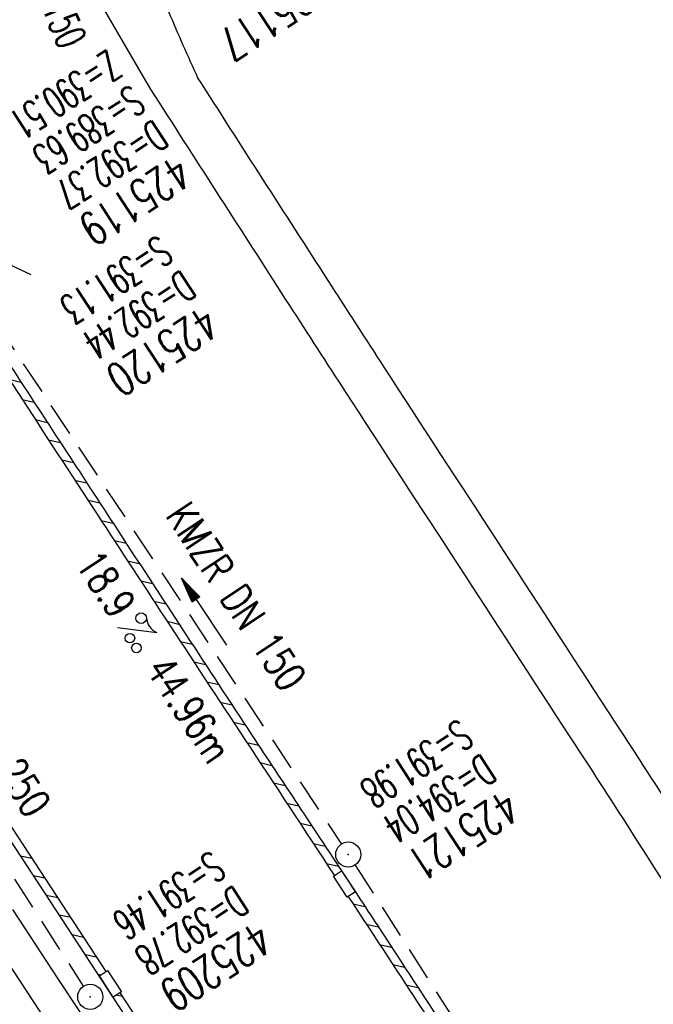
# Model space of a CAD drawing. Extents: x 450316 to 454644, y 428795 to 436505.
# Tile 119 of 256: x 453712 to 453750, y 432465 to 432524. Entities that reach past the tile are written whole.
import ezdxf
from ezdxf.enums import TextEntityAlignment as Align

# ---------------------------------------------------------------- set-up
doc = ezdxf.new("R2010")
doc.units = 0
doc.header["$LTSCALE"] = 2
doc.header["$MEASUREMENT"] = 0
for name, pattern in [('ACHSE', [5.5, 4, -0.5, 0.5, -0.5]), ('AUSGEZOGEN', [0]), ('GESTRICH-X2', [1.5, 1, -0.5])]:
    doc.linetypes.add(name, pattern=pattern)
doc.layers.get('0').update_dxf_attribs({"linetype": 'CONTINUOUS'})
for name, color, linetype in [('17', 7, 'CONTINUOUS'), ('ACHSETOP', 1, 'ACHSE'), ('FBR', 8, 'CONTINUOUS'), ('KANAL', 7, 'GESTRICH-X2'), ('PFEIL', 7, 'CONTINUOUS'), ('RINNE', 8, 'CONTINUOUS'), ('SCHACHTNR', 6, 'CONTINUOUS'), ('STRASSE', 8, 'AUSGEZOGEN'), ('TEXTO', 4, 'CONTINUOUS'), ('TEXTU', 4, 'CONTINUOUS'), ('WEG', 8, 'AUSGEZOGEN')]:
    doc.layers.add(name, color=color, linetype=linetype)
doc.styles.add('ROMANS', font='romans.shx', dxfattribs={"width": 0.8})

# ---------------------------------------------------------------- blocks, each defined once
blk = doc.blocks.new('PROM')
blk.add_line((1.566, 1.817), (0.019, 0.015))
for centre, radius in [((0.317, 1.51), 0.317), ((0.943, 0.291), 0.283), ((1.645, 0.287), 0.283)]:
    blk.add_circle(centre, radius)
blk.add_arc((0.992, 2.682), 1.033, 239.14139, 303.35492)
blk = doc.blocks.new('PFEIL2')
at = {"color": 0}
for p, q in [((0.88, 0.002), (-2.401, -0.012)), ((0.881, -0.271), (0.879, 0.276)), ((0.879, 0.276), (2.429, 0.009)), ((0.911, 0.27), (0.879, 0.265)), ((0.965, 0.261), (0.879, 0.246)), ((1.019, 0.252), (0.879, 0.228)), ((1.073, 0.242), (0.879, 0.209)), ((1.127, 0.233), (0.879, 0.191)), ((1.181, 0.224), (0.879, 0.172)), ((1.235, 0.214), (0.879, 0.154)), ((1.289, 0.205), (0.879, 0.135)), ((1.343, 0.196), (0.879, 0.117)), ((1.397, 0.187), (0.879, 0.098)), ((1.451, 0.177), (0.879, 0.08)), ((1.505, 0.168), (0.879, 0.061)), ((1.559, 0.159), (0.88, 0.043)), ((1.613, 0.149), (0.88, 0.024)), ((1.668, 0.14), (0.88, 0.006)), ((1.722, 0.131), (0.88, -0.013)), ((1.776, 0.121), (0.88, -0.031)), ((1.83, 0.112), (0.88, -0.05)), ((1.884, 0.103), (0.88, -0.068)), ((1.938, 0.094), (0.88, -0.087)), ((1.992, 0.084), (0.88, -0.105)), ((2.046, 0.075), (0.88, -0.124)), ((2.1, 0.066), (0.88, -0.142)), ((2.154, 0.056), (0.88, -0.161)), ((2.208, 0.047), (0.88, -0.179)), ((2.262, 0.038), (0.881, -0.198)), ((2.316, 0.029), (0.881, -0.216)), ((2.37, 0.019), (0.881, -0.235)), ((2.424, 0.01), (0.881, -0.253)), ((2.429, 0.009), (0.881, -0.271))]:
    blk.add_line(p, q, dxfattribs=at)
blk = doc.blocks.new('30S')
at = {"color": 0}
for p, q in [((-0.751, -0.583), (-0.751, 0)), ((-0.751, 0), (0.751, 0)), ((0.751, 0), (0.751, -0.583)), ((0.751, -0.583), (-0.751, -0.583))]:
    blk.add_line(p, q, dxfattribs=at)
blk.add_point((0, 0), dxfattribs=at)
blk = doc.blocks.new('GST')
at = {"color": 0}
blk.add_circle((0, 0), 0.75, dxfattribs=at)
blk.add_point((0, 0), dxfattribs=at)

msp = doc.modelspace()

# ---------------------------------------------------------------- linework, layer by layer
msp.add_lwpolyline([(453718.037, 432465.228), (453717.215, 432466.486), (453717.703, 432466.805), (453718.525, 432465.547)], close=True)
at = {"layer": 'ACHSETOP', "flags": 128}
msp.add_lwpolyline([(451271.766, 435019.042, -0.000001), (451272.365, 435018.353, -0.000032), (451272.387, 435018.328), (451288.791, 434999.463, -0.000002), (451296.993, 434990.03, 0.000007), (451305.195, 434980.597, 0.000007), (451313.397, 434971.165, -0.000007), (451321.599, 434961.732, -0.000007), (451329.801, 434952.299, 0.000007), (451338.003, 434942.866, 0.000007), (451346.205, 434933.433, -0.000007), (451354.407, 434924.001, -0.000007), (451362.609, 434914.568, 0.000011), (451370.811, 434905.135, 0.000001), (451379.013, 434895.702, 0.000001), (451387.215, 434886.27), (451403.62, 434867.404), (451420.024, 434848.539), (451436.428, 434829.674, -0.000013), (451444.63, 434820.241, 0.000007), (451452.832, 434810.808, 0.000007), (451461.034, 434801.376, -0.000007), (451469.236, 434791.943, -0.000007), (451477.438, 434782.51, 0.000007), (451485.64, 434773.077, 0.000007), (451493.842, 434763.645, -0.000007), (451502.044, 434754.212, -0.000007), (451510.246, 434744.779, 0.000007), (451518.448, 434735.346, 0.000007), (451526.65, 434725.914, -0.000007), (451534.852, 434716.481, -0.000007), (451543.054, 434707.048, 0.000011), (451551.256, 434697.615, 0.000001), (451559.458, 434688.182, 0.000001), (451567.66, 434678.75), (451584.065, 434659.884, -0.000001), (451592.267, 434650.452, -0.000001), (451600.469, 434641.019, -0.000011), (451608.671, 434631.586, 0.000013), (451616.873, 434622.153), (451633.277, 434603.288), (451649.681, 434584.423, -0.000013), (451657.883, 434574.99, 0.000007), (451666.085, 434565.557, 0.000007), (451674.287, 434556.124, -0.000007), (451682.489, 434546.692, -0.000007), (451690.691, 434537.259, 0.000006), (451698.893, 434527.826), (451715.297, 434508.961, -0.000015), (451721.01, 434502.39, 0.000008), (451726.723, 434495.82, 0.000958), (451727.518, 434494.909, 0.000181), (451731.723, 434490.114, 0.003894), (451738.179, 434482.871, 0.00247), (451748.503, 434471.583, 0.003793), (451756.233, 434463.34, 0.003129), (451765.742, 434453.478, 0.00313), (451774.532, 434444.586, 0.003132), (451783.429, 434435.81, 0.003134), (451792.435, 434427.146, 0.003132), (451801.553, 434418.591, 0.003131), (451810.774, 434410.155, 0.00313), (451820.102, 434401.832, 0.003133), (451829.541, 434393.621, 0.003138), (451839.066, 434385.542, 0.003131), (451848.69, 434377.585, 0.003125), (451858.432, 434369.733, 0.003124), (451868.271, 434362.004, 0.00313), (451878.187, 434354.413, 0.003138), (451888.199, 434346.945, 0.003133), (451898.32, 434339.593, 0.003131), (451908.525, 434332.373, 0.003131), (451918.818, 434325.282, 0.003132), (451929.206, 434318.316, 0.003136), (451939.668, 434311.489, 0.00313), (451950.209, 434304.797, 0.003123), (451960.857, 434298.223, 0.003128), (451971.589, 434291.781, 0.003137), (451982.371, 434285.491, 0.003139), (451993.235, 434279.335, 0.003133), (452004.198, 434273.303, 0.003123), (452015.227, 434267.413, 0.003125), (452026.323, 434261.665, 0.003132), (452037.503, 434256.05, 0.003138), (452048.733, 434250.584, 0.003134), (452060.02, 434245.265, 0.003122), (452071.413, 434240.069, 0.003127), (452083.62, 434234.685, 0.003578), (452094.349, 434230.124, 0.002702), (452108.409, 434224.354, 0.004189), (452117.528, 434220.758, 0.00053), (452126.341, 434217.378, 0.001569), (452129.323, 434216.249, 0.000008), (452135.115, 434214.077, -0.000025), (452140.907, 434211.904), (452164.314, 434203.123, 0.000006), (452176.018, 434198.733, -0.000007), (452187.722, 434194.343), (452211.129, 434185.563), (452234.536, 434176.783, -0.000012), (452246.24, 434172.393, 0.000007), (452257.944, 434168.002, 0.000002), (452265.746, 434165.075, 0.000001), (452281.351, 434159.222, 0.000005), (452293.055, 434154.832, -0.000007), (452304.759, 434150.442, -0.000019), (452316.463, 434146.052, 0.000015), (452328.166, 434141.661, 0.000002), (452338.097, 434137.936, 0.000001), (452351.573, 434132.881, 0.000004), (452363.277, 434128.491, -0.000006), (452374.981, 434124.101, -0.00002), (452386.684, 434119.71, 0.00002), (452398.388, 434115.32, 0.000006), (452410.092, 434110.93, -0.000004), (452421.796, 434106.54, -0.000001), (452435.272, 434101.485, -0.000002), (452445.203, 434097.76, -0.000015), (452456.906, 434093.369, 0.000019), (452468.61, 434088.979, 0.000007), (452480.314, 434084.589, -0.000006), (452492.018, 434080.199, -0.000002), (452503.721, 434075.809, 0.000002), (452515.425, 434071.419, 0.000006), (452527.129, 434067.029, -0.000007), (452538.833, 434062.639, -0.000019), (452550.536, 434058.248, 0.000015), (452562.24, 434053.858, 0.000002), (452572.171, 434050.133, 0.000001), (452585.647, 434045.078, 0.000004), (452597.351, 434040.688, -0.000006), (452609.055, 434036.298, -0.00002), (452620.758, 434031.907, 0.00002), (452632.462, 434027.517, 0.000006), (452644.166, 434023.127, -0.000004), (452655.87, 434018.737, -0.000001), (452669.346, 434013.682, -0.000002), (452679.277, 434009.957, -0.000015), (452690.981, 434005.567, 0.000014), (452702.684, 434001.176, 0.000011), (452714.388, 433996.786, -0.000001), (452726.092, 433992.396, -0.000007), (452735.031, 433989.043, -0.000005), (452748.181, 433984.11, -0.000156), (452748.221, 433984.095, -0.000005), (452749.498, 433983.615, -0.004183), (452758.692, 433980.071, -0.002721), (452772.748, 433974.429, -0.005081), (452782.771, 433970.223, -0.003908), (452795.7, 433964.522, -0.003912), (452807.05, 433959.304, -0.003907), (452818.331, 433953.902, -0.003903), (452829.522, 433948.327, -0.003904), (452840.62, 433942.58, -0.003907), (452851.631, 433936.658, -0.003909), (452862.543, 433930.568, -0.003906), (452873.352, 433924.312, -0.003899), (452884.081, 433917.876, -0.003907), (452894.713, 433911.271, -0.003917), (452905.212, 433904.518, -0.003914), (452915.606, 433897.601, -0.003904), (452925.914, 433890.505, -0.003895), (452936.108, 433883.251, -0.003902), (452946.169, 433875.853, -0.003909), (452956.117, 433868.296, -0.003904), (452965.957, 433860.575, -0.003908), (452975.671, 433852.704, -0.00391), (452985.257, 433844.687, -0.003909), (452994.717, 433836.52, -0.003908), (453004.051, 433828.203, -0.003902), (453013.251, 433819.744, -0.003901), (453022.321, 433811.14, -0.003907), (453031.261, 433802.39, -0.003913), (453040.05, 433793.514, -0.003909), (453048.995, 433784.194, -0.00418), (453057.218, 433775.343, -0.003621), (453064.799, 433766.924, -0.003001), (453073.811, 433756.645, -0.003775), (453082.931, 433745.954, -0.004894), (453089.822, 433737.587, -0.004962), (453096.584, 433729.038, -0.003805), (453105.204, 433717.738, -0.003005), (453113.364, 433706.734, -0.003643), (453119.973, 433697.569, -0.004174), (453127.227, 433687.17, -0.004295), (453134.105, 433676.947, -0.003507), (453140.018, 433667.855, -0.002688), (453147.586, 433655.895, -0.003695), (453155.363, 433643.251, -0.00538), (453160.547, 433634.47, -0.005332), (453165.53, 433625.601, -0.003667), (453172.541, 433612.577, -0.002679), (453179.095, 433600.023, -0.003501), (453183.992, 433590.355, -0.004313), (453189.196, 433579.668, -0.003909), (453194.743, 433567.786, -0.003909), (453199.853, 433556.378, -0.003909), (453204.783, 433544.892, -0.003903), (453209.809, 433532.66, -0.004384), (453214.103, 433521.695, -0.003423), (453219.661, 433506.825, -0.005955), (453222.694, 433498.219, -0.000145), (453225.568, 433489.736, -0.000252), (453227.219, 433484.852, -0.000085), (453230.064, 433476.416, -0.000405), (453230.656, 433474.653, -0.003646), (453233.571, 433465.744, 0.00217), (453238.424, 433450.758, 0.000006), (453242.327, 433438.883, -0.000007), (453246.23, 433427.008, -0.000012), (453250.132, 433415.133, 0.000009), (453254.035, 433403.258, 0.003001), (453258.01, 433391.404, -0.003002), (453261.985, 433379.55, -0.003008), (453265.815, 433367.653, 0.003009), (453269.646, 433355.757, 0.00001), (453273.549, 433343.882, -0.000019), (453277.452, 433332.007), (453285.257, 433308.257, 0.000005), (453289.16, 433296.382, -0.000004), (453293.063, 433284.507, -0.000001), (453297.412, 433271.275, -0.000001), (453300.869, 433260.756, -0.00001), (453304.771, 433248.881, 0.000008), (453308.674, 433237.006, 0.000011), (453312.577, 433225.131, -0.000004), (453316.48, 433213.256, -0.000007), (453317.957, 433208.761, -0.000002), (453324.285, 433189.506, -0.00006), (453324.748, 433188.095, 0.000004), (453325.212, 433186.684, 0.001409), (453327.806, 433178.862, 0.000842), (453332.205, 433165.794, 0.002106), (453335.59, 433155.932, 0.001506), (453340.42, 433142.182, 0.001603), (453344.587, 433130.552, 0.001566), (453348.928, 433118.674, 0.00157), (453353.282, 433106.987, 0.001563), (453357.73, 433095.275, 0.001555), (453362.245, 433083.606, 0.001558), (453366.823, 433071.988, 0.001562), (453371.477, 433060.391, 0.001561), (453376.206, 433048.816, 0.001565), (453381.007, 433037.273, 0.001565), (453385.878, 433025.763, 0.001563), (453390.82, 433014.287, 0.001561), (453395.838, 433002.832, 0.001559), (453400.927, 432991.41, 0.00156), (453406.083, 432980.028, 0.001563), (453411.315, 432968.669, 0.001565), (453416.612, 432957.354, 0.001562), (453421.976, 432946.082, 0.001558), (453427.424, 432934.813, 0.001559), (453432.943, 432923.577, 0.001564), (453438.516, 432912.409, 0.001566), (453444.163, 432901.268, 0.001564), (453449.888, 432890.145, 0.001558), (453455.356, 432879.682, 0.001394), (453461.537, 432868.025, 0.001724), (453468.567, 432854.963, 0.002516), (453473.461, 432846.052, 0.001346), (453478.156, 432837.657, 0.000835), (453485.787, 432824.152, 0.000825), (453493.393, 432810.794, 0.001335), (453498.128, 432802.562, 0.002522), (453503.255, 432793.804, 0.001723), (453510.868, 432781.051, 0.001395), (453517.698, 432769.769, 0.001557), (453523.875, 432759.701, 0.001564), (453531.451, 432747.524, 0.002105), (453537.147, 432738.516, 0.001027), (453545.205, 432725.948, 0.001523), (453550.684, 432717.498, 0.000001), (453550.839, 432717.261, 0.000124), (453550.84, 432717.259, 0.000024), (453557.597, 432706.912, -0.000007), (453564.355, 432696.566, -0.000001), (453571.19, 432686.101, 0.000005), (453578.025, 432675.635, 0.000012), (453584.861, 432665.17, -0.000012), (453591.696, 432654.704, -0.000004), (453598.531, 432644.238, 0.000004), (453605.366, 432633.773, 0.000001), (453612.202, 432623.307, -0.000001), (453619.037, 432612.841, -0.000004), (453625.872, 432602.376, 0.000003), (453632.707, 432591.91), (453646.378, 432570.979, -0.000014), (453650.935, 432564.001, -0.000007), (453660.048, 432550.047, -0.002465), (453666.815, 432539.572, 0.002471), (453673.568, 432529.119, 0.002497), (453680.467, 432518.67, -0.002488), (453687.389, 432508.185, -0.000003), (453694.224, 432497.72, 0.000006), (453701.059, 432487.254), (453714.73, 432466.322, -0.000006), (453721.565, 432455.856, 0.000006), (453728.4, 432445.391, 0.000183), (453728.474, 432445.277, -0.000027), (453728.969, 432444.521, -0.003905), (453733.992, 432436.709, -0.002472), (453741.768, 432424.267, -0.005163), (453747.303, 432415.103, -0.003867), (453754.471, 432402.736, -0.003958), (453760.534, 432391.888, -0.003913), (453766.494, 432380.818, -0.003903), (453772.248, 432369.72, -0.003904), (453777.826, 432358.535, -0.003901), (453783.485, 432346.731, -0.004288), (453788.457, 432335.909, -0.003523), (453794.251, 432322.76, -0.004762), (453798.376, 432312.962, -0.001651), (453802.105, 432303.777, -0.002689), (453804.345, 432298.119, -0.001542), (453805.535, 432295.038, -0.000893), (453807.562, 432289.711, -0.005639), (453811.068, 432280.125, -0.003891), (453815.882, 432266.138, -0.00573), (453819.492, 432254.955, -0.005082), (453823.289, 432242.262, -0.004537), (453827.3, 432227.849, -0.006762), (453829.772, 432218.119, -0.001828), (453832.339, 432207.234, -0.002855), (453833.917, 432200.252, -0.000688), (453834.588, 432197.184, -0.000614), (453835.33, 432193.746, -0.005087), (453837.353, 432183.825, -0.003463), (453840.076, 432169.201, -0.004355), (453841.882, 432158.581, -0.003298), (453844.052, 432144.521, -0.003873), (453845.959, 432130.87, -0.004703), (453847.336, 432119.601, -0.004431), (453848.679, 432106.664, -0.004859), (453849.683, 432094.847, -0.001971), (453850.759, 432079.747, -0.003754), (453851.233, 432071.814, -0.000235), (453851.272, 432071.058, -0.000154), (453851.331, 432069.903, -0.005004), (453851.76, 432059.357, -0.003657), (453852.096, 432044.916, -0.006284), (453852.131, 432034.652, -0.00442), (453851.869, 432020.065, -0.004496), (453851.355, 432005.74, -0.005961), (453850.742, 431994.946, -0.004032), (453849.635, 431980.541, -0.005521), (453848.625, 431970.038, -0.000545), (453848.175, 431965.885, -0.00099), (453847.92, 431963.599, -0.002817), (453847.082, 431956.57, -0.001743), (453845.624, 431945.22, -0.004295), (453844.128, 431934.589, -0.003233), (453841.927, 431920.496, -0.003719), (453839.898, 431908.592, -0.003474), (453837.544, 431895.884, -0.003471), (453834.928, 431882.783, -0.003984), (453832.479, 431871.403, -0.002961), (453829.251, 431857.357, -0.00403), (453826.736, 431847.072, -0.001132), (453824.957, 431840.111, -0.001603), (453823.675, 431835.205, -0.002375), (453822.368, 431830.363, -0.001541), (453820.296, 431822.917, -0.005811), (453817.744, 431814.242, -0.003321), (453813.002, 431799.15, -0.004369), (453808.955, 431786.926, -0.004589), (453804.893, 431775.36, -0.004977), (453800.134, 431762.595, -0.00596), (453795.928, 431752.024, -0.002426), (453790.614, 431739.296, -0.004094), (453787.367, 431731.794, -0.000338), (453786.71, 431730.312, -0.000388), (453786.136, 431729.023, -0.004625), (453782.634, 431721.365, -0.002368), (453775.588, 431706.507, -0.004069), (453770.201, 431695.516, -0.003863), (453764.344, 431684.031, -0.004659), (453758.242, 431672.552, -0.005048), (453752.404, 431662.068, -0.002758), (453744.856, 431648.996, -0.004203), (453739.784, 431640.488, -0.000453), (453738.552, 431638.464, -0.00049), (453737.409, 431636.595, -0.004121), (453733.364, 431630.114, -0.00246), (453726.445, 431619.347, -0.006277), (453720.589, 431610.574, -0.004581), (453712.305, 431598.731, -0.005038), (453704.604, 431588.16, -0.005528), (453697.383, 431578.675, -0.004083), (453688.218, 431567.105, -0.005886), (453681.701, 431559.207, -0.001219), (453676.737, 431553.362, -0.002238), (453674.011, 431550.197, -0.001962), (453670.562, 431546.26, -0.001297), (453665.305, 431540.337, -0.004313), (453658.171, 431532.478, -0.003182), (453648.342, 431521.973, -0.004167), (453639.222, 431512.508, -0.00462), (453630.847, 431504.116, -0.002727), (453619.912, 431493.477, -0.004271), (453612.835, 431486.781, -0.000068), (453609.879, 431484.033, -0.000648), (453609.571, 431483.747, -0.000003), (453600.643, 431475.492, -0.000005), (453594.487, 431469.799), (453576.132, 431452.827), (453557.776, 431435.854), (453539.42, 431418.881), (453521.065, 431401.909, 0.000001), (453511.887, 431393.422, 0.000001), (453502.709, 431384.936, 0.000013), (453493.531, 431376.449, -0.000013), (453484.354, 431367.963, 0), (453475.176, 431359.477, 0), (453465.998, 431350.99), (453447.643, 431334.018, 0.000001), (453438.465, 431325.531, 0.000001), (453429.287, 431317.045, 0.000013), (453420.11, 431308.558, -0.000007), (453410.932, 431300.072, -0.000004), (453403.532, 431293.229, -0.000002), (453392.576, 431283.099, -0.00001), (453383.398, 431274.613, 0.000015), (453374.22, 431266.127, 0.000014), (453365.042, 431257.64, -0.000013), (453355.865, 431249.154, 0), (453343.628, 431237.839, -0.000001), (453337.509, 431232.181), (453319.154, 431215.209, 0.000001), (453309.976, 431206.722, 0.000001), (453300.798, 431198.236, 0.000013), (453291.621, 431189.749, -0.000013), (453282.443, 431181.263, -0.000001), (453273.265, 431172.777, -0.000001), (453264.087, 431164.29), (453245.732, 431147.318), (453227.376, 431130.345), (453209.02, 431113.372, 0.000014), (453199.843, 431104.885, -0.000009), (453190.665, 431096.399, -0.000019), (453181.487, 431087.913, 0.000019), (453172.309, 431079.427, 0.000009), (453163.132, 431070.941, -0.000008), (453153.954, 431062.454), (453135.598, 431045.481, 0.000009), (453134.861, 431044.799, 0.000002), (453130.417, 431040.69, 0.002804), (453126.112, 431036.664, 0.001372), (453117.381, 431028.361, 0.005333), (453110.158, 431021.305, 0.003613), (453099.686, 431010.703, 0.004216), (453091.364, 431002.01, 0.003913), (453082.552, 430992.499, 0.00391), (453074.199, 430983.197, 0.003911), (453065.996, 430973.768, 0.003912), (453057.937, 430964.207, 0.003915), (453050.034, 430954.528, 0.00391), (453042.286, 430944.729, 0.003905), (453034.682, 430934.798, 0.003908), (453027.235, 430924.75, 0.003912), (453019.954, 430914.598, 0.003918), (453012.829, 430904.328, 0.003918), (453005.866, 430893.947, 0.003907), (452999.072, 430883.467, 0.0039), (452992.431, 430872.865, 0.003908), (452985.952, 430862.152, 0.00392), (452979.661, 430851.374, 0.00392), (452973.542, 430840.502, 0.003904), (452967.571, 430829.493, 0.003903), (452961.774, 430818.394, 0.003916), (452956.17, 430807.245, 0.00392), (452950.739, 430796.004, 0.00391), (452945.472, 430784.651, 0.003904), (452940.385, 430773.223, 0.00391), (452935.485, 430761.733, 0.003913), (452930.764, 430750.166, 0.003909), (452926.22, 430738.514, 0.003913), (452921.858, 430726.792, 0.003918), (452917.686, 430715.017, 0.003913), (452913.698, 430703.178, 0.003909), (452909.892, 430691.264, 0.003904), (452906.273, 430679.293, 0.003908), (452902.844, 430667.279, 0.003914), (452899.604, 430655.212, 0.003911), (452896.55, 430643.086, 0.003914), (452893.686, 430630.913, 0.003917), (452891.016, 430618.707, 0.003911), (452890.732, 430617.306, 0.000237), (452886.248, 430594.167, 0.007575), (452884.76, 430585.792, 0.003906), (452882.249, 430569.49)], format="xyb", dxfattribs=at)
at = {"layer": 'FBR', "flags": 128}
for points in [[(453291.485, 431192.357, -0.000001), (453311.412, 431210.82, -0.000243)], [(453649.707, 432598.4, -0.001015), (453651.36, 432595.858, 0.000956), (453653.112, 432593.161, 0.002237), (453655.094, 432590.154, -0.002363), (453656.97, 432587.306, -0.001284), (453659.492, 432583.416, 0.001033), (453662.625, 432578.579, 0.000374), (453665.377, 432574.355, -0.00054), (453667.28, 432571.432, -0.001039), (453668.774, 432569.123, 0.001308), (453669.96, 432567.29, 0.001374), (453672.229, 432563.826, -0.000993), (453675.371, 432559.037, -0.000018), (453677.445, 432555.862, 0.00005), (453679.519, 432552.688, 0.000018), (453680.138, 432551.74, 0.000003), (453684.134, 432545.626, 0.000383), (453685.285, 432543.868, -0.000158), (453688.079, 432539.603, -0.004869), (453688.122, 432539.536, -0.00051), (453688.522, 432538.897)], [(453706.863, 432510.685, -0.000066), (453710.316, 432505.402, -0.000164), (453711.713, 432503.262, -0.000005), (453718.293, 432493.176, 0.000058), (453718.861, 432492.304, 0.000358), (453722.378, 432486.925, 0.000319), (453726.33, 432480.897, 0.00141), (453729.077, 432476.738, -0.001278), (453732.108, 432472.152, -0.000631), (453734.44, 432468.594, -0.000343), (453738.716, 432462.043, -0.000612)]]:
    msp.add_lwpolyline(points, format="xyb", dxfattribs=at)
for points in [[(453853.861, 432061.14), (453853.264, 432063.831), (453851.848, 432088.972), (453849.587, 432113.835), (453846.556, 432138.42), (453842.756, 432163.046), (453838.245, 432187.411), (453832.929, 432212.066), (453826.704, 432236.016), (453821.015, 432257.056), (453813.379, 432279.851), (453803.542, 432305.943), (453793.837, 432328.967), (453783.173, 432352.4), (453771.712, 432375.434), (453760.179, 432396.983), (453747.907, 432418.275), (453730.945, 432445.448), (453718.056, 432465.18), (453706.985, 432482.07), (453693.262, 432503.107), (453684.443, 432516.589)], [(453849.721, 432061.674), (453848.194, 432088.71), (453846.18, 432111.286), (453843.288, 432135.185), (453839.643, 432159.601), (453834.795, 432185.909), (453829.819, 432209.019), (453823.366, 432234.224), (453816.408, 432257.862), (453808.343, 432281.63), (453798.784, 432306.599), (453788.567, 432330.643), (453779.519, 432350.415), (453767.706, 432374.221), (453756.297, 432395.492), (453744.098, 432416.548), (453731.277, 432437.34), (453716.923, 432459.402), (453702.192, 432481.878), (453687.984, 432503.672), (453682.323, 432512.31), (453680.357, 432515.261)]]:
    msp.add_lwpolyline(points, dxfattribs=at)
at = {"layer": 'KANAL'}
for p, q in [((453707.688, 432510.625), (453731.688, 432474.375)), ((453692.656, 432502.563), (453716.25, 432465.875)), ((453732.5, 432473.125), (453759.5, 432430.906))]:
    msp.add_line(p, q, dxfattribs=at)
at = {"layer": 'RINNE'}
for p, q in [((453711.81, 432502.184), (453712.512, 432502.024)), ((453712.596, 432500.978), (453713.298, 432500.817)), ((453713.383, 432499.772), (453714.085, 432499.611)), ((453714.169, 432498.566), (453714.871, 432498.405)), ((453714.956, 432497.36), (453715.658, 432497.199)), ((453715.743, 432496.153), (453716.445, 432495.992)), ((453716.53, 432494.947), (453717.232, 432494.786)), ((453717.318, 432493.741), (453718.02, 432493.58)), ((453718.106, 432492.534), (453718.808, 432492.373)), ((453718.895, 432491.327), (453719.597, 432491.166)), ((453719.684, 432490.12), (453720.387, 432489.959)), ((453720.474, 432488.913), (453721.178, 432488.752)), ((453721.265, 432487.706), (453721.969, 432487.545)), ((453722.057, 432486.499), (453722.761, 432486.338)), ((453722.85, 432485.291), (453723.554, 432485.13)), ((453723.644, 432484.083), (453724.348, 432483.922)), ((453724.438, 432482.875), (453725.143, 432482.714)), ((453725.234, 432481.667), (453725.939, 432481.505)), ((453726.031, 432480.459), (453726.736, 432480.297)), ((453726.827, 432479.25), (453727.532, 432479.088)), ((453727.623, 432478.042), (453728.328, 432477.88)), ((453728.418, 432476.834), (453729.123, 432476.672)), ((453729.213, 432475.626), (453729.918, 432475.464)), ((453730.007, 432474.418), (453730.711, 432474.256)), ((453712.485, 432473.679), (453713.176, 432473.537)), ((453730.8, 432473.21), (453731.504, 432473.049)), ((453713.259, 432472.499), (453713.95, 432472.357)), ((453714.032, 432471.319), (453714.723, 432471.177)), ((453732.385, 432470.795), (453733.088, 432470.634)), ((453714.805, 432470.139), (453715.496, 432469.997)), ((453733.176, 432469.588), (453733.879, 432469.426)), ((453715.579, 432468.959), (453716.27, 432468.817)), ((453733.967, 432468.38), (453734.67, 432468.219)), ((453716.352, 432467.779), (453717.043, 432467.638)), ((453734.758, 432467.173), (453735.461, 432467.012)), ((453717.125, 432466.6), (453717.322, 432466.559)), ((453735.549, 432465.966), (453736.252, 432465.805)), ((453718.223, 432465.353), (453718.589, 432465.278))]:
    msp.add_line(p, q, dxfattribs=at)
for points in [[(453803.542, 432305.943), (453793.837, 432328.967), (453783.173, 432352.4), (453771.712, 432375.434), (453760.179, 432396.983), (453747.907, 432418.275), (453730.945, 432445.448), (453718.056, 432465.18), (453706.985, 432482.07), (453693.262, 432503.107), (453684.443, 432516.589)], [(453717.621, 432466.756), (453707.403, 432482.344), (453693.763, 432503.255)], [(453744.455, 432424.749), (453731.366, 432445.717), (453718.474, 432465.454), (453718.445, 432465.499)]]:
    msp.add_lwpolyline(points, dxfattribs=at)
for points in [[(453707.265, 432509.159, 0.000219), (453716.798, 432494.537, 0.000485), (453721.147, 432487.887, 0.000717), (453725.908, 432480.645, -0.00054), (453731.257, 432472.514, -0.000132)], [(453732.082, 432471.257, -0.000051), (453732.306, 432470.915, -0.000026), (453735.234, 432466.447, -0.001299), (453743.063, 432454.429, -0.00179), (453748.691, 432445.672, -0.003276), (453753.106, 432438.648, -0.00209), (453759.102, 432428.877, -0.000701)]]:
    msp.add_lwpolyline(points, format="xyb", dxfattribs=at)
at = {"layer": 'SCHACHTNR'}
msp.add_line((453707.982, 432510.887), (453713.107, 432508.451), dxfattribs=at)
at = {"layer": 'STRASSE', "flags": 128}
msp.add_lwpolyline([(453719.634, 432537.75, 0.041266), (453718.84, 432536.088, 0.083364), (453718.661, 432535.189, 0.033029), (453718.768, 432532.177, 0.051695), (453719.161, 432530.288, 0.004889), (453719.394, 432529.582, 0.001432), (453720.218, 432527.18, 0.01461), (453721.372, 432524.139, 0.011162), (453723.086, 432520.242)], format="xyb", dxfattribs=at)
msp.add_lwpolyline([(453719.634, 432537.75, 0.041266), (453718.84, 432536.088, 0.083364), (453718.661, 432535.189, 0.033029), (453718.768, 432532.177, 0.051695), (453719.161, 432530.288, 0.004889), (453719.394, 432529.582, 0.001432), (453720.218, 432527.18, 0.01461), (453721.372, 432524.139, 0.011162), (453723.086, 432520.242)], format="xyb", dxfattribs=at)
at = {"layer": 'STRASSE'}
msp.add_lwpolyline([(453720.786, 432518.761), (453720.27, 432519.562), (453714.009, 432530.329)], dxfattribs=at)
msp.add_lwpolyline([(453720.786, 432518.761), (453720.27, 432519.562), (453714.009, 432530.329)], dxfattribs=at)
at = {"layer": 'WEG'}
for points in [[(453879.79, 432274.512, 0.005651), (453873.438, 432286.164, 0.015435), (453870.859, 432290.454, 0.005407), (453862.511, 432303.115, -0.003245), (453848.581, 432324.043, -0.000052), (453832.658, 432348.311, -0.000334), (453830.192, 432352.075, -0.000628), (453815.622, 432374.413, -0.001182), (453807.929, 432386.301, -0.000775), (453803.8, 432392.737, -0.00034), (453794.396, 432407.467, -0.000686), (453789.101, 432415.798, -0.000299), (453777.001, 432434.919, -0.006463), (453761.726, 432459.796, 0.008682), (453750.196, 432478.389, 0.001233), (453747.671, 432482.285, -0.000232), (453734.248, 432502.911, -0.001077), (453730.897, 432508.089, -0.00046), (453723.089, 432520.238, -0.00046)], [(453840.762, 432330.972, -0.001408), (453830.371, 432346.81, -0.000334), (453827.903, 432350.578, -0.000628), (453813.329, 432372.921, -0.001182), (453805.629, 432384.82, -0.000775), (453801.495, 432391.263, -0.00034), (453792.089, 432405.996, -0.000686), (453786.79, 432414.334, -0.000299), (453774.688, 432433.458, -0.006463), (453759.376, 432458.395, 0.008682), (453747.896, 432476.907, 0.001233), (453745.379, 432480.792, -0.000232), (453731.954, 432501.42, -0.001077), (453728.597, 432506.608, -0.00046), (453720.786, 432518.761)]]:
    msp.add_lwpolyline(points, format="xyb", dxfattribs=at)

# ---------------------------------------------------------------- block references
for p, rotation in [((453732.097, 432473.753), 303.1491000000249), ((453716.666, 432465.238), 123.149100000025)]:
    msp.add_blockref('GST', p, dxfattribs=dict(rotation=rotation))
at = {"layer": '17', "rotation": 303.5227890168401}
msp.add_blockref('30S', (453732.108, 432472.152), dxfattribs=at)
at = {"layer": 'PFEIL', "rotation": 123.4985}
msp.add_blockref('PFEIL2', (453723.479, 432488.277), dxfattribs=at)
at = {"layer": 'TEXTU', "rotation": 303.4985}
msp.add_blockref('PROM', (453718.275, 432487.324), dxfattribs=at)

# ---------------------------------------------------------------- texts
at = {"layer": 'SCHACHTNR', "style": 'ROMANS'}
for s, height, width, p in [('425117', 2, 0.7, (453730.148, 432526.741)), ('Z=390.51', 1.8, 0.6, (453717.726, 432521.947)), ('S=389.63', 1.8, 0.6, (453719.101, 432519.854)), ('D=392.37', 1.8, 0.6, (453720.476, 432517.76)), ('425119', 2, 0.7, (453721.82, 432515.666)), ('S=391.13', 1.8, 0.6, (453720.754, 432510.856)), ('D=392.44', 1.8, 0.6, (453722.129, 432508.763)), ('425120', 2, 0.7, (453723.473, 432506.669)), ('S=391.98', 1.8, 0.6, (453738.719, 432481.906)), ('D=394.04', 1.8, 0.6, (453740.094, 432479.813)), ('425121', 2, 0.7, (453741.469, 432477.719)), ('S=391.46', 1.8, 0.6, (453723.907, 432474.027)), ('D=392.78', 1.8, 0.6, (453725.282, 432471.933)), ('425209', 2, 0.7, (453726.657, 432469.84))]:
    msp.add_text(s, height=height, rotation=213.1491, dxfattribs=dict(at, width=width)).set_placement(p)
at = {"layer": 'TEXTO', "style": 'ROMANS'}
for s, rotation, width, p in [('KR 150', 292.8982, 0.6, (453713.758, 432524.36)), ('KMZR DN 150', 303.4985, 0.75, (453724.641, 432488.694)), ('KMZR DN 250', 302.7352, 0.75, (453709.418, 432481.195))]:
    msp.add_text(s, height=1.8, rotation=rotation, dxfattribs=dict(at, width=width)).set_placement(p, align=Align.CENTER)
at = {"layer": 'TEXTU', "style": 'ROMANS', "width": 0.75}
for s, p in [('18.9', (453715.738, 432491.136)), ('44.96m', (453719.925, 432484.823))]:
    msp.add_text(s, height=1.8, rotation=303.4985, dxfattribs=at).set_placement(p)

doc.saveas('drawing.dxf')
